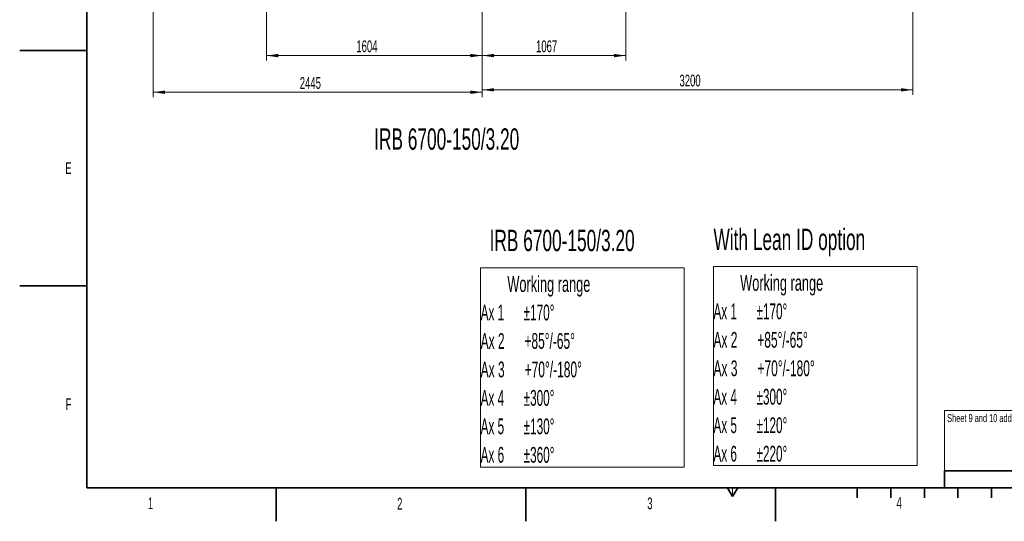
# Model space of a CAD drawing. Header units: millimetres. Extents: x 0 to 14900, y 0 to 10500.
# Tile 1 of 58: x 0 to 7319, y 0 to 3729. Entities that reach past the tile are written whole.
import ezdxf

# ---------------------------------------------------------------- set-up
doc = ezdxf.new("R2010")
doc.units = ezdxf.units.MM
doc.header["$LTSCALE"] = 25
doc.styles.add('SLDTEXTSTYLE0', font='TXT', dxfattribs={"width": 0.605})
doc.styles.add('SLDTEXTSTYLE1', font='TXT', dxfattribs={"width": 0.556})
doc.styles.add('SLDTEXTSTYLE2', font='TXT', dxfattribs={"width": 0.566316})
doc.styles.add('SLDTEXTSTYLE3', font='TXT', dxfattribs={"width": 0.56825})
doc.dimstyles.new('SLDDIMSTYLE0', dxfattribs={"dimtxt": 87.5, "dimasz": 87.5, "dimexe": 0, "dimexo": 0.0625, "dimgap": 21.875, "dimtad": 1, "dimdec": 0, "dimrnd": 1e-09, "dimzin": 12, "dimdsep": 46, "dimtxsty": 'SLDTEXTSTYLE0', "dimsah": 1, "dimcen": 0.09, "dimadec": 0, "dimazin": 3, "dimtfac": 1, "dimtofl": 0, "dimtmove": 0, "dimatfit": 3, "dimfxl": 1, "dimfrac": 2, "dimtolj": 1, "dimtzin": 12, "dimarcsym": 0})

# ---------------------------------------------------------------- blocks, each defined once
blk = doc.blocks.new('SW_NOTE_0')
at = {"color": 0, "linetype": 'Continuous', "lineweight": 0}
for p, q in [((-0.5, -1266.3), (-0.5, 214.3)), ((-0.5, 214.3), (1513.3, 214.3)), ((1513.3, 214.3), (1513.3, -1266.3)), ((1513.3, -1266.3), (-0.5, -1266.3))]:
    blk.add_line(p, q, dxfattribs=at)
at = {"color": 0, "linetype": 'Continuous', "lineweight": 0, "char_height": 117.303, "attachment_point": 1}
for s, insert, style in [('Working range', (198.4, 151.2), 'SLDTEXTSTYLE0'), ('Ax 1      ±170°', (0, -60.5), 'SLDTEXTSTYLE1'), ('Ax 2      +85°/-65°', (0, -272.1), 'SLDTEXTSTYLE2'), ('Ax 3      +70°/-180°', (0, -483.8), 'SLDTEXTSTYLE3'), ('Ax 4      ±300°', (0, -695.5), 'SLDTEXTSTYLE1'), ('Ax 5      ±120°', (0, -907.1), 'SLDTEXTSTYLE1'), ('Ax 6      ±220°', (0, -1118.8), 'SLDTEXTSTYLE1')]:
    blk.add_mtext(s, dxfattribs=dict(at, insert=insert, style=style))
blk = doc.blocks.new('SW_NOTE_0_1')
at = {"color": 0, "linetype": 'Continuous', "lineweight": 0}
for p, q in [((-0.3, -1268.8), (-0.3, 211.7)), ((-0.3, 211.7), (1513.6, 211.7)), ((1513.6, 211.7), (1513.6, -1268.8)), ((1513.6, -1268.8), (-0.3, -1268.8))]:
    blk.add_line(p, q, dxfattribs=at)
at = {"color": 0, "linetype": 'Continuous', "lineweight": 0, "char_height": 117.303, "attachment_point": 1}
for s, insert, style in [('Working range', (198.4, 151.2), 'SLDTEXTSTYLE0'), ('Ax 1      ±170°', (0, -60.5), 'SLDTEXTSTYLE1'), ('Ax 2      +85°/-65°', (0, -272.1), 'SLDTEXTSTYLE2'), ('Ax 3      +70°/-180°', (0, -483.8), 'SLDTEXTSTYLE3'), ('Ax 4      ±300°', (0, -695.5), 'SLDTEXTSTYLE1'), ('Ax 5      ±130°', (0, -907.1), 'SLDTEXTSTYLE1'), ('Ax 6      ±360°', (0, -1118.8), 'SLDTEXTSTYLE1')]:
    blk.add_mtext(s, dxfattribs=dict(at, insert=insert, style=style))
blk = doc.blocks.new('_D')
at = {"color": 7, "linetype": 'Continuous', "lineweight": 0}
for p, q in [((1834, 5277.8), (1834, 3425)), ((3438.2, 4377.8), (3438.2, 3425)), ((1834, 3462.5), (3438.2, 3462.5))]:
    blk.add_line(p, q, dxfattribs=at)
at = {"color": 7, "linetype": 'Continuous', "lineweight": 18}
for points in [[(1834, 3462.5), (1921.5, 3450), (1921.5, 3475)], [(3438.2, 3462.5), (3350.7, 3475), (3350.7, 3450)]]:
    blk.add_solid(points, dxfattribs=at)
at = {"color": 7, "linetype": 'Continuous', "lineweight": 18, "insert": (2502.4, 3575.3), "char_height": 87.5, "attachment_point": 1, "style": 'SLDTEXTSTYLE0'}
blk.add_mtext('1604', dxfattribs=at)
blk = doc.blocks.new('_D_1')
at = {"color": 7, "linetype": 'Continuous', "lineweight": 0}
for p, q in [((993.1, 5818.8), (993.1, 3152.5)), ((3438.2, 4377.8), (3438.2, 3152.5)), ((993.1, 3190), (3438.2, 3190))]:
    blk.add_line(p, q, dxfattribs=at)
at = {"color": 7, "linetype": 'Continuous', "lineweight": 18}
for points in [[(993.1, 3190), (1080.6, 3177.5), (1080.6, 3202.5)], [(3438.2, 3190), (3350.7, 3202.5), (3350.7, 3177.5)]]:
    blk.add_solid(points, dxfattribs=at)
at = {"color": 7, "linetype": 'Continuous', "lineweight": 18, "insert": (2082, 3302.8), "char_height": 87.5, "attachment_point": 1, "style": 'SLDTEXTSTYLE0'}
blk.add_mtext('2445', dxfattribs=at)
blk = doc.blocks.new('_D_2')
at = {"color": 7, "linetype": 'Continuous', "lineweight": 0}
for p, q in [((4505.6, 5277.8), (4505.6, 3425)), ((3438.2, 4377.8), (3438.2, 3425)), ((4505.6, 3462.5), (3438.2, 3462.5))]:
    blk.add_line(p, q, dxfattribs=at)
at = {"color": 7, "linetype": 'Continuous', "lineweight": 18}
for points in [[(3438.2, 3462.5), (3525.7, 3450), (3525.7, 3475)], [(4505.6, 3462.5), (4418.1, 3475), (4418.1, 3450)]]:
    blk.add_solid(points, dxfattribs=at)
at = {"color": 7, "linetype": 'Continuous', "lineweight": 18, "insert": (3838.2, 3575.3), "char_height": 87.5, "attachment_point": 1, "style": 'SLDTEXTSTYLE0'}
blk.add_mtext('1067', dxfattribs=at)
blk = doc.blocks.new('_D_3')
at = {"color": 7, "linetype": 'Continuous', "lineweight": 0}
for p, q in [((6638.3, 5389.4), (6638.3, 3170.4)), ((3438.2, 4377.8), (3438.2, 3170.4)), ((6638.3, 3207.9), (3438.2, 3207.9))]:
    blk.add_line(p, q, dxfattribs=at)
at = {"color": 7, "linetype": 'Continuous', "lineweight": 18}
for points in [[(3438.2, 3207.9), (3525.7, 3195.4), (3525.7, 3220.4)], [(6638.3, 3207.9), (6550.8, 3220.4), (6550.8, 3195.4)]]:
    blk.add_solid(points, dxfattribs=at)
at = {"color": 7, "linetype": 'Continuous', "lineweight": 18, "insert": (4904.6, 3320.6), "char_height": 87.5, "attachment_point": 1, "style": 'SLDTEXTSTYLE0'}
blk.add_mtext('3200', dxfattribs=at)

msp = doc.modelspace()

# ---------------------------------------------------------------- linework, layer by layer
at = {"color": 7, "linetype": 'Continuous', "lineweight": 35}
for p, q in [((500, 250), (500, 10250)), ((0, 3500), (500, 3500)), ((0, 1750), (500, 1750)), ((6875, 375), (10075, 375)), ((6875, 375), (6875, 250)), ((500, 250), (14650, 250)), ((1906.25, 250), (1906.25, 0)), ((3762.5, 0), (3762.5, 250)), ((5262.5, 250), (5300, 185.0480947)), ((5300, 185.0480947), (5337.5, 250)), ((5618.75, 0), (5618.75, 250)), ((6225, 250), (6225, 175)), ((6475, 250), (6475, 175)), ((6725, 250), (6725, 175)), ((6975, 250), (6975, 175)), ((7225, 250), (7225, 175))]:
    msp.add_line(p, q, dxfattribs=at)
at = {"color": 7, "linetype": 'Continuous', "lineweight": 18}
for p, q in [((10075, 825), (6875, 825)), ((6875, 825), (6875, 375)), ((5300, 185.0480947), (5300, 250))]:
    msp.add_line(p, q, dxfattribs=at)

# ---------------------------------------------------------------- block references
at = {"color": 7, "linetype": 'Continuous', "lineweight": 0}
for name, p in [('SW_NOTE_0_1', (3426.6562072, 1671.6272064)), ('SW_NOTE_0', (5157.4844337, 1680.1416864))]:
    msp.add_blockref(name, p, dxfattribs=at)

# ---------------------------------------------------------------- texts
at = {"color": 7, "linetype": 'Continuous', "lineweight": 0, "attachment_point": 1, "style": 'SLDTEXTSTYLE0'}
for s, insert, char_height in [('IRB 6700-150/3.20', (2635.3271441, 2921.2731117), 158.75), ('E', (338.3367614, 2669.0149004), 87.5), ('IRB 6700-150/3.20', (3493.2815233, 2167.2064111), 158.75), ('With Lean ID option', (5157.4844337, 2175.7209842), 158.75), ('F', (340.727287, 915.0244963), 87.5), ('Sheet 9 and 10 added. Variant IRB 6790 added on sheet 1 and 2', (6894.4533674, 797.2679471), 59.53125), ('1', (953.2039815, 177.7976502), 87.5), ('2', (2805.5494711, 174.3902398), 87.5), ('3', (4665.0817791, 176.9669535), 87.5), ('4', (6518.5433739, 181.132945), 87.5)]:
    msp.add_mtext(s, dxfattribs=dict(at, insert=insert, char_height=char_height))

# ---------------------------------------------------------------- dimensions: what is measured, and where the dimension line sits
at = {"color": 7, "linetype": 'Continuous', "lineweight": 18}
for base, p1, picture, middle in [((3438.1787755, 3189.9658796), (993.097748, 5868.7728145), '_D_1', (2215.6382617, 3189.9658796)), ((3438.1787755, 3207.8565486), (6638.3143508, 5439.3967608), '_D_3', (5038.2465631, 3207.8565486)), ((3438.1787755, 3462.505118), (1833.9987755, 5327.8310941), '_D', (2636.0887755, 3462.505118)), ((3438.1787755, 3462.505118), (4505.5987755, 5327.8310941), '_D_2', (3971.8887755, 3462.505118))]:
    dim = msp.add_linear_dim(base=base, p1=p1, p2=(3438.1787755, 4427.8190025), dimstyle='SLDDIMSTYLE0', dxfattribs=at)
    dim.commit()
    dim.dimension.update_dxf_attribs({"geometry": picture, "text_midpoint": middle, "dimtype": 160})

doc.saveas('drawing.dxf')
